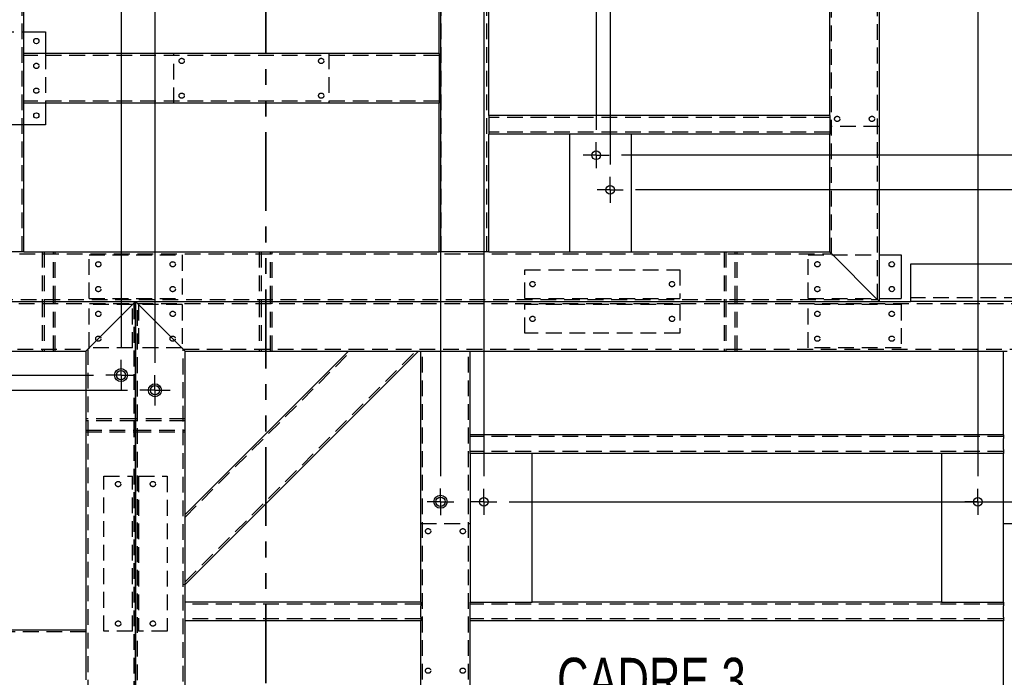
# Paper-space layout 'cadre 6' of a CAD drawing. Header units: millimetres. Extents: x 5 to 589, y 5 to 415.
# Tile 6 of 19: x 90 to 170, y 262 to 315. Entities that reach past the tile are written whole.
import ezdxf

# ---------------------------------------------------------------- set-up
doc = ezdxf.new("R2010")
doc.units = ezdxf.units.MM
for name, pattern in [('CENTERX2', [20.32, 12.7, -2.54, 2.54, -2.54]), ('HIDDEN', [1.905, 1.27, -0.635]), ('PHANTOM', [12.7, 6.35, -1.27, 1.27, -1.27, 1.27, -1.27])]:
    doc.linetypes.add(name, pattern=pattern)
for name, color, linetype in [('COTES', 1, 'Continuous'), ('NOTES', 6, 'Continuous'), ('TRAIT-MIXTES', 3, 'CENTERX2'), ('TRAIT-TIRET', 2, 'HIDDEN')]:
    doc.layers.add(name, color=color, linetype=linetype)
doc.layers.add('TRAIT-FORT', color=4, linetype='Continuous', lineweight=25)
doc.styles.add('SLDTEXTSTYLE0', font='TXT', dxfattribs={"width": 0.75})
doc.dimstyles.new('SLDDIMSTYLE10', dxfattribs={"dimtxt": 3, "dimasz": 2, "dimexe": 0, "dimexo": 0.0625, "dimgap": 0.75, "dimtad": 0, "dimtih": 1, "dimtoh": 1, "dimdec": 0, "dimlfac": 20, "dimrnd": 1e-09, "dimzin": 12, "dimdsep": 46, "dimtxsty": 'SLDTEXTSTYLE0', "dimsah": 1, "dimcen": 0.09, "dimadec": 0, "dimazin": 3, "dimtfac": 1, "dimtdec": 0, "dimtofl": 0, "dimtmove": 0, "dimatfit": 3, "dimfxl": 1, "dimfrac": 2, "dimtolj": 1, "dimtzin": 12, "dimarcsym": 0})

# ---------------------------------------------------------------- blocks, each defined once
blk = doc.blocks.new('_D_515')
at = {"layer": 'COTES', "color": 1, "transparency": 16777216}
for p, q in [((90.976, 380.866), (90.976, 385.866)), ((86.166, 384.866), (90.976, 384.866)), ((90.976, 380.866), (88.961, 375.866)), ((88.961, 375.866), (88.961, 325.999))]:
    blk.add_line(p, q, dxfattribs=at)
blk.add_solid([(90.976, 384.866), (88.976, 385.366), (88.976, 384.366)], dxfattribs=at)
at = {"layer": 'COTES', "color": 1, "transparency": 16777216, "insert": (89.49, 385.866), "char_height": 3, "attachment_point": 1, "rotation": 90, "style": 'SLDTEXTSTYLE0'}
blk.add_mtext('1007', dxfattribs=at)
blk = doc.blocks.new('_D_516')
at = {"layer": 'COTES', "color": 1, "transparency": 16777216}
for p, q in [((97.386, 380.866), (97.386, 385.866)), ((90.976, 384.866), (97.386, 384.866)), ((97.386, 380.866), (98.421, 375.866)), ((98.421, 375.866), (98.421, 288.9))]:
    blk.add_line(p, q, dxfattribs=at)
blk.add_solid([(97.386, 384.866), (95.386, 385.366), (95.386, 384.366)], dxfattribs=at)
at = {"layer": 'COTES', "color": 1, "transparency": 16777216, "insert": (95.9, 385.866), "char_height": 3, "attachment_point": 1, "rotation": 90, "style": 'SLDTEXTSTYLE0'}
blk.add_mtext('1197', dxfattribs=at)
blk = doc.blocks.new('_D_517')
at = {"layer": 'COTES', "color": 1, "transparency": 16777216}
for p, q in [((102.196, 380.866), (102.196, 385.866)), ((97.386, 384.866), (102.196, 384.866)), ((102.196, 380.866), (101.162, 375.866)), ((101.162, 375.866), (101.162, 287.68))]:
    blk.add_line(p, q, dxfattribs=at)
blk.add_solid([(102.196, 384.866), (100.196, 385.366), (100.196, 384.366)], dxfattribs=at)
at = {"layer": 'COTES', "color": 1, "transparency": 16777216, "insert": (100.71, 385.866), "char_height": 3, "attachment_point": 1, "rotation": 90, "style": 'SLDTEXTSTYLE0'}
blk.add_mtext('1251', dxfattribs=at)
blk = doc.blocks.new('_D_518')
at = {"layer": 'COTES', "color": 1, "transparency": 16777216}
for p, q in [((117.984, 380.866), (117.984, 385.866)), ((102.196, 384.866), (117.984, 384.866)), ((117.984, 380.866), (122.143, 375.866)), ((122.143, 375.866), (122.143, 342.616))]:
    blk.add_line(p, q, dxfattribs=at)
blk.add_solid([(117.984, 384.866), (115.984, 385.366), (115.984, 384.366)], dxfattribs=at)
at = {"layer": 'COTES', "color": 1, "transparency": 16777216, "insert": (116.498, 385.866), "char_height": 3, "attachment_point": 1, "rotation": 90, "style": 'SLDTEXTSTYLE0'}
blk.add_mtext('1671', dxfattribs=at)
blk = doc.blocks.new('_D_519')
at = {"layer": 'COTES', "color": 1, "transparency": 16777216}
for p, q in [((122.794, 380.866), (122.794, 385.866)), ((117.984, 384.866), (122.794, 384.866)), ((122.794, 380.866), (123.267, 375.866)), ((123.267, 375.866), (123.267, 339.834))]:
    blk.add_line(p, q, dxfattribs=at)
blk.add_solid([(122.794, 384.866), (120.794, 385.366), (120.794, 384.366)], dxfattribs=at)
at = {"layer": 'COTES', "color": 1, "transparency": 16777216, "insert": (121.308, 385.866), "char_height": 3, "attachment_point": 1, "rotation": 90, "style": 'SLDTEXTSTYLE0'}
blk.add_mtext('1693', dxfattribs=at)
blk = doc.blocks.new('_D_520')
at = {"layer": 'COTES', "color": 1, "transparency": 16777216}
for p, q in [((127.604, 380.866), (127.604, 385.866)), ((122.794, 384.866), (127.604, 384.866)), ((127.604, 380.866), (124.193, 375.866)), ((124.193, 375.866), (124.193, 278.541))]:
    blk.add_line(p, q, dxfattribs=at)
blk.add_solid([(127.604, 384.866), (125.604, 385.366), (125.604, 384.366)], dxfattribs=at)
at = {"layer": 'COTES', "color": 1, "transparency": 16777216, "insert": (126.118, 385.866), "char_height": 3, "attachment_point": 1, "rotation": 90, "style": 'SLDTEXTSTYLE0'}
blk.add_mtext('1712', dxfattribs=at)
blk = doc.blocks.new('_D_521')
at = {"layer": 'COTES', "color": 1, "transparency": 16777216}
for p, q in [((132.415, 380.866), (132.415, 385.866)), ((127.604, 384.866), (132.415, 384.866)), ((132.415, 380.866), (127.693, 375.866)), ((127.693, 375.866), (127.693, 278.516))]:
    blk.add_line(p, q, dxfattribs=at)
blk.add_solid([(132.415, 384.866), (130.415, 385.366), (130.415, 384.366)], dxfattribs=at)
at = {"layer": 'COTES', "color": 1, "transparency": 16777216, "insert": (130.929, 385.866), "char_height": 3, "attachment_point": 1, "rotation": 90, "style": 'SLDTEXTSTYLE0'}
blk.add_mtext('1782', dxfattribs=at)
blk = doc.blocks.new('_D_522')
at = {"layer": 'COTES', "color": 1, "transparency": 16777216}
for p, q in [((137.225, 380.866), (137.225, 385.866)), ((132.415, 384.866), (137.225, 384.866)), ((137.225, 380.866), (136.752, 375.866)), ((136.752, 375.866), (136.752, 306.456))]:
    blk.add_line(p, q, dxfattribs=at)
blk.add_solid([(137.225, 384.866), (135.225, 385.366), (135.225, 384.366)], dxfattribs=at)
at = {"layer": 'COTES', "color": 1, "transparency": 16777216, "insert": (135.739, 385.866), "char_height": 3, "attachment_point": 1, "rotation": 90, "style": 'SLDTEXTSTYLE0'}
blk.add_mtext('1963', dxfattribs=at)
blk = doc.blocks.new('_D_523')
at = {"layer": 'COTES', "color": 1, "transparency": 16777216}
for p, q in [((142.035, 380.866), (142.035, 385.866)), ((137.225, 384.866), (142.035, 384.866)), ((142.035, 380.866), (137.876, 375.866)), ((137.876, 375.866), (137.876, 303.674))]:
    blk.add_line(p, q, dxfattribs=at)
blk.add_solid([(142.035, 384.866), (140.035, 385.366), (140.035, 384.366)], dxfattribs=at)
at = {"layer": 'COTES', "color": 1, "transparency": 16777216, "insert": (140.549, 385.866), "char_height": 3, "attachment_point": 1, "rotation": 90, "style": 'SLDTEXTSTYLE0'}
blk.add_mtext('1986', dxfattribs=at)
blk = doc.blocks.new('_D_524')
at = {"layer": 'COTES', "color": 1, "transparency": 16777216}
for p, q in [((166.888, 380.866), (166.888, 385.866)), ((142.035, 384.866), (166.888, 384.866)), ((166.888, 380.866), (167.543, 375.866)), ((167.543, 375.866), (167.543, 278.516))]:
    blk.add_line(p, q, dxfattribs=at)
blk.add_solid([(166.888, 384.866), (164.888, 385.366), (164.888, 384.366)], dxfattribs=at)
at = {"layer": 'COTES', "color": 1, "transparency": 16777216, "insert": (165.402, 385.866), "char_height": 3, "attachment_point": 1, "rotation": 90, "style": 'SLDTEXTSTYLE0'}
blk.add_mtext('2579', dxfattribs=at)
blk = doc.blocks.new('_D_525')
at = {"layer": 'COTES', "color": 1, "transparency": 16777216}
for p, q in [((171.698, 380.866), (171.698, 385.866)), ((166.888, 384.866), (171.698, 384.866)), ((171.698, 380.866), (171.043, 375.866)), ((171.043, 375.866), (171.043, 278.691))]:
    blk.add_line(p, q, dxfattribs=at)
blk.add_solid([(171.698, 384.866), (169.698, 385.366), (169.698, 384.366)], dxfattribs=at)
at = {"layer": 'COTES', "color": 1, "transparency": 16777216, "insert": (170.212, 385.866), "char_height": 3, "attachment_point": 1, "rotation": 90, "style": 'SLDTEXTSTYLE0'}
blk.add_mtext('2649', dxfattribs=at)
blk = doc.blocks.new('_D_526')
at = {"layer": 'COTES', "color": 1, "transparency": 16777216}
for p, q in [((211.218, 296.291), (211.218, 385.866)), ((171.698, 384.866), (211.218, 384.866))]:
    blk.add_line(p, q, dxfattribs=at)
blk.add_solid([(211.218, 384.866), (209.218, 385.366), (209.218, 384.366)], dxfattribs=at)
at = {"layer": 'COTES', "color": 1, "transparency": 16777216, "insert": (209.732, 385.866), "char_height": 3, "attachment_point": 1, "rotation": 90, "style": 'SLDTEXTSTYLE0'}
blk.add_mtext('3452', dxfattribs=at)
blk = doc.blocks.new('_D_527')
at = {"layer": 'COTES', "color": 1, "transparency": 16777216}
for p, q in [((217.968, 296.291), (217.968, 385.866)), ((211.218, 384.866), (217.968, 384.866))]:
    blk.add_line(p, q, dxfattribs=at)
blk.add_solid([(217.968, 384.866), (215.968, 385.366), (215.968, 384.366)], dxfattribs=at)
at = {"layer": 'COTES', "color": 1, "transparency": 16777216, "insert": (216.482, 385.866), "char_height": 3, "attachment_point": 1, "rotation": 90, "style": 'SLDTEXTSTYLE0'}
blk.add_mtext('3587', dxfattribs=at)
blk = doc.blocks.new('_D_528')
at = {"layer": 'COTES', "color": 1, "transparency": 16777216}
for p, q in [((224.718, 296.291), (224.718, 385.866)), ((217.968, 384.866), (224.718, 384.866))]:
    blk.add_line(p, q, dxfattribs=at)
blk.add_solid([(224.718, 384.866), (222.718, 385.366), (222.718, 384.366)], dxfattribs=at)
at = {"layer": 'COTES', "color": 1, "transparency": 16777216, "insert": (223.232, 385.866), "char_height": 3, "attachment_point": 1, "rotation": 90, "style": 'SLDTEXTSTYLE0'}
blk.add_mtext('3722', dxfattribs=at)
blk = doc.blocks.new('_D_529')
at = {"layer": 'COTES', "color": 1, "transparency": 16777216}
for p, q in [((237.593, 293.616), (237.593, 385.866)), ((224.718, 384.866), (237.593, 384.866))]:
    blk.add_line(p, q, dxfattribs=at)
blk.add_solid([(237.593, 384.866), (235.593, 385.366), (235.593, 384.366)], dxfattribs=at)
at = {"layer": 'COTES', "color": 1, "transparency": 16777216, "insert": (236.107, 385.866), "char_height": 3, "attachment_point": 1, "rotation": 90, "style": 'SLDTEXTSTYLE0'}
blk.add_mtext('3980', dxfattribs=at)
blk = doc.blocks.new('_D_557')
at = {"layer": 'COTES', "color": 1, "transparency": 16777216}
for p, q in [((24.258, 299.523), (24.258, 288.47)), ((28.258, 288.47), (23.258, 288.47)), ((28.258, 288.47), (33.258, 286.675)), ((33.258, 286.675), (96.196, 286.675))]:
    blk.add_line(p, q, dxfattribs=at)
blk.add_solid([(24.258, 288.47), (24.758, 290.47), (23.758, 290.47)], dxfattribs=at)
at = {"layer": 'COTES', "color": 1, "transparency": 16777216, "insert": (14.392, 289.956), "char_height": 3, "attachment_point": 1, "style": 'SLDTEXTSTYLE0'}
blk.add_mtext('1269', dxfattribs=at)
blk = doc.blocks.new('_D_558')
at = {"layer": 'COTES', "color": 1, "transparency": 16777216}
for p, q in [((24.258, 288.47), (24.258, 283.66)), ((28.258, 283.66), (33.258, 285.455)), ((33.258, 285.455), (98.937, 285.455)), ((28.258, 283.66), (23.258, 283.66))]:
    blk.add_line(p, q, dxfattribs=at)
blk.add_solid([(24.258, 283.66), (24.758, 285.66), (23.758, 285.66)], dxfattribs=at)
at = {"layer": 'COTES', "color": 1, "transparency": 16777216, "insert": (14.392, 285.146), "char_height": 3, "attachment_point": 1, "style": 'SLDTEXTSTYLE0'}
blk.add_mtext('1293', dxfattribs=at)
blk = doc.blocks.new('_D_567')
at = {"layer": 'COTES', "color": 1, "transparency": 16777216}
for p, q in [((24.258, 225.7), (24.258, 212.572)), ((28.258, 212.572), (23.258, 212.572)), ((28.258, 212.572), (33.258, 210.777)), ((33.258, 210.777), (98.937, 210.777))]:
    blk.add_line(p, q, dxfattribs=at)
blk.add_solid([(24.258, 212.572), (24.758, 214.572), (23.758, 214.572)], dxfattribs=at)
at = {"layer": 'COTES', "color": 1, "transparency": 16777216, "insert": (14.392, 214.057), "char_height": 3, "attachment_point": 1, "style": 'SLDTEXTSTYLE0'}
blk.add_mtext('2787', dxfattribs=at)
blk = doc.blocks.new('_D_568')
at = {"layer": 'COTES', "color": 1, "transparency": 16777216}
for p, q in [((24.258, 212.572), (24.258, 207.761)), ((28.258, 207.761), (33.258, 209.556)), ((33.258, 209.556), (96.196, 209.556)), ((28.258, 207.761), (23.258, 207.761))]:
    blk.add_line(p, q, dxfattribs=at)
blk.add_solid([(24.258, 207.761), (24.758, 209.761), (23.758, 209.761)], dxfattribs=at)
at = {"layer": 'COTES', "color": 1, "transparency": 16777216, "insert": (14.392, 209.247), "char_height": 3, "attachment_point": 1, "style": 'SLDTEXTSTYLE0'}
blk.add_mtext('2811', dxfattribs=at)
blk = doc.blocks.new('_D_571')
at = {"layer": 'COTES', "color": 1, "transparency": 16777216}
for p, q in [((24.258, 191.904), (24.258, 186.58)), ((141.485, 186.58), (23.258, 186.58))]:
    blk.add_line(p, q, dxfattribs=at)
blk.add_solid([(24.258, 186.58), (24.758, 188.58), (23.758, 188.58)], dxfattribs=at)
at = {"layer": 'COTES', "color": 1, "transparency": 16777216, "insert": (14.392, 188.066), "char_height": 3, "attachment_point": 1, "style": 'SLDTEXTSTYLE0'}
blk.add_mtext('3271', dxfattribs=at)
blk = doc.blocks.new('_D_572')
at = {"layer": 'COTES', "color": 1, "transparency": 16777216}
for p, q in [((24.258, 186.58), (24.258, 162.19)), ((28.258, 162.19), (23.258, 162.19)), ((28.258, 162.19), (33.258, 161.176)), ((33.258, 161.176), (151.749, 161.176))]:
    blk.add_line(p, q, dxfattribs=at)
blk.add_solid([(24.258, 162.19), (24.758, 164.19), (23.758, 164.19)], dxfattribs=at)
at = {"layer": 'COTES', "color": 1, "transparency": 16777216, "insert": (14.392, 163.676), "char_height": 3, "attachment_point": 1, "style": 'SLDTEXTSTYLE0'}
blk.add_mtext('3779', dxfattribs=at)
blk = doc.blocks.new('_D_573')
at = {"layer": 'COTES', "color": 1, "transparency": 16777216}
for p, q in [((24.258, 162.19), (24.258, 157.38)), ((28.258, 157.38), (33.258, 158.394)), ((33.258, 158.394), (152.873, 158.394)), ((28.258, 157.38), (23.258, 157.38))]:
    blk.add_line(p, q, dxfattribs=at)
blk.add_solid([(24.258, 157.38), (24.758, 159.38), (23.758, 159.38)], dxfattribs=at)
at = {"layer": 'COTES', "color": 1, "transparency": 16777216, "insert": (14.392, 158.866), "char_height": 3, "attachment_point": 1, "style": 'SLDTEXTSTYLE0'}
blk.add_mtext('3834', dxfattribs=at)
blk = doc.blocks.new('_D_574')
at = {"layer": 'COTES', "color": 1, "transparency": 16777216}
for p, q in [((24.258, 157.38), (24.258, 149.116)), ((98.593, 149.116), (23.258, 149.116))]:
    blk.add_line(p, q, dxfattribs=at)
blk.add_solid([(24.258, 149.116), (24.758, 151.116), (23.758, 151.116)], dxfattribs=at)
at = {"layer": 'COTES', "color": 1, "transparency": 16777216, "insert": (14.392, 150.602), "char_height": 3, "attachment_point": 1, "style": 'SLDTEXTSTYLE0'}
blk.add_mtext('4020', dxfattribs=at)
blk = doc.blocks.new('_D_576')
at = {"layer": 'COTES', "color": 1, "transparency": 16777216}
for p, q in [((248.343, 350.116), (248.343, 305.42)), ((244.343, 305.42), (239.343, 304.406)), ((244.343, 305.42), (249.343, 305.42)), ((239.343, 304.406), (138.802, 304.406))]:
    blk.add_line(p, q, dxfattribs=at)
blk.add_solid([(248.343, 305.42), (248.843, 307.42), (247.843, 307.42)], dxfattribs=at)
at = {"layer": 'COTES', "color": 1, "transparency": 16777216, "insert": (249.343, 306.906), "char_height": 3, "attachment_point": 1, "style": 'SLDTEXTSTYLE0'}
blk.add_mtext('914', dxfattribs=at)
blk = doc.blocks.new('_D_577')
at = {"layer": 'COTES', "color": 1, "transparency": 16777216}
for p, q in [((248.343, 305.42), (248.343, 300.61)), ((239.343, 301.624), (139.926, 301.624)), ((244.343, 300.61), (239.343, 301.624)), ((244.343, 300.61), (249.343, 300.61))]:
    blk.add_line(p, q, dxfattribs=at)
blk.add_solid([(248.343, 300.61), (248.843, 302.61), (247.843, 302.61)], dxfattribs=at)
at = {"layer": 'COTES', "color": 1, "transparency": 16777216, "insert": (249.343, 302.096), "char_height": 3, "attachment_point": 1, "style": 'SLDTEXTSTYLE0'}
blk.add_mtext('970', dxfattribs=at)
blk = doc.blocks.new('_D_578')
at = {"layer": 'COTES', "color": 1, "transparency": 16777216}
for p, q in [((248.343, 300.61), (248.343, 276.466)), ((129.743, 276.466), (249.343, 276.466))]:
    blk.add_line(p, q, dxfattribs=at)
blk.add_solid([(248.343, 276.466), (248.843, 278.466), (247.843, 278.466)], dxfattribs=at)
at = {"layer": 'COTES', "color": 1, "transparency": 16777216, "insert": (249.343, 277.952), "char_height": 3, "attachment_point": 1, "style": 'SLDTEXTSTYLE0'}
blk.add_mtext('1473', dxfattribs=at)
blk = doc.blocks.new('_D_579')
at = {"layer": 'COTES', "color": 1, "transparency": 16777216}
for p, q in [((248.343, 276.466), (248.343, 219.766)), ((129.768, 219.766), (249.343, 219.766))]:
    blk.add_line(p, q, dxfattribs=at)
blk.add_solid([(248.343, 219.766), (248.843, 221.766), (247.843, 221.766)], dxfattribs=at)
at = {"layer": 'COTES', "color": 1, "transparency": 16777216, "insert": (249.343, 221.252), "char_height": 3, "attachment_point": 1, "style": 'SLDTEXTSTYLE0'}
blk.add_mtext('2607', dxfattribs=at)
blk = doc.blocks.new('_D_580')
at = {"layer": 'COTES', "color": 1, "transparency": 16777216}
for p, q in [((248.343, 219.766), (248.343, 202.3)), ((244.343, 202.3), (239.343, 201.078)), ((244.343, 202.3), (249.343, 202.3)), ((239.343, 201.078), (181.467, 201.078))]:
    blk.add_line(p, q, dxfattribs=at)
blk.add_solid([(248.343, 202.3), (248.843, 204.3), (247.843, 204.3)], dxfattribs=at)
at = {"layer": 'COTES', "color": 1, "transparency": 16777216, "insert": (249.343, 203.786), "char_height": 3, "attachment_point": 1, "style": 'SLDTEXTSTYLE0'}
blk.add_mtext('2981', dxfattribs=at)
blk = doc.blocks.new('_D_581')
at = {"layer": 'COTES', "color": 1, "transparency": 16777216}
for p, q in [((248.343, 202.3), (248.343, 197.282)), ((239.343, 198.296), (182.591, 198.296)), ((244.343, 197.282), (239.343, 198.296)), ((244.343, 197.282), (249.343, 197.282))]:
    blk.add_line(p, q, dxfattribs=at)
blk.add_solid([(248.343, 197.282), (248.843, 199.282), (247.843, 199.282)], dxfattribs=at)
at = {"layer": 'COTES', "color": 1, "transparency": 16777216, "insert": (249.343, 198.768), "char_height": 3, "attachment_point": 1, "style": 'SLDTEXTSTYLE0'}
blk.add_mtext('3036', dxfattribs=at)
blk = doc.blocks.new('_D_582')
at = {"layer": 'COTES', "color": 1, "transparency": 16777216}
for p, q in [((248.343, 197.282), (248.343, 186.991)), ((226.768, 186.991), (249.343, 186.991))]:
    blk.add_line(p, q, dxfattribs=at)
blk.add_solid([(248.343, 186.991), (248.843, 188.991), (247.843, 188.991)], dxfattribs=at)
at = {"layer": 'COTES', "color": 1, "transparency": 16777216, "insert": (249.343, 188.477), "char_height": 3, "attachment_point": 1, "style": 'SLDTEXTSTYLE0'}
blk.add_mtext('3263', dxfattribs=at)
blk = doc.blocks.new('_D_583')
at = {"layer": 'COTES', "color": 1, "transparency": 16777216}
for p, q in [((248.343, 186.991), (248.343, 176.687)), ((244.343, 176.687), (239.343, 175.673)), ((244.343, 176.687), (249.343, 176.687)), ((239.343, 175.673), (191.731, 175.673))]:
    blk.add_line(p, q, dxfattribs=at)
blk.add_solid([(248.343, 176.687), (248.843, 178.687), (247.843, 178.687)], dxfattribs=at)
at = {"layer": 'COTES', "color": 1, "transparency": 16777216, "insert": (249.343, 178.173), "char_height": 3, "attachment_point": 1, "style": 'SLDTEXTSTYLE0'}
blk.add_mtext('3489', dxfattribs=at)
blk = doc.blocks.new('_D_584')
at = {"layer": 'COTES', "color": 1, "transparency": 16777216}
for p, q in [((248.343, 176.687), (248.343, 171.877)), ((239.343, 172.891), (192.855, 172.891)), ((244.343, 171.877), (239.343, 172.891)), ((244.343, 171.877), (249.343, 171.877))]:
    blk.add_line(p, q, dxfattribs=at)
blk.add_solid([(248.343, 171.877), (248.843, 173.877), (247.843, 173.877)], dxfattribs=at)
at = {"layer": 'COTES', "color": 1, "transparency": 16777216, "insert": (249.343, 173.363), "char_height": 3, "attachment_point": 1, "style": 'SLDTEXTSTYLE0'}
blk.add_mtext('3544', dxfattribs=at)
blk = doc.blocks.new('_D_585')
at = {"layer": 'COTES', "color": 1, "transparency": 16777216}
for p, q in [((248.343, 171.877), (248.343, 149.116)), ((199.593, 149.116), (249.343, 149.116))]:
    blk.add_line(p, q, dxfattribs=at)
blk.add_solid([(248.343, 149.116), (248.843, 151.116), (247.843, 151.116)], dxfattribs=at)
at = {"layer": 'COTES', "color": 1, "transparency": 16777216, "insert": (249.343, 150.602), "char_height": 3, "attachment_point": 1, "style": 'SLDTEXTSTYLE0'}
blk.add_mtext('4020', dxfattribs=at)
blk = doc.blocks.new('SW_CENTERMARKSYMBOL_501')
at = {"layer": 'TRAIT-MIXTES', "color": 0}
for p, q in [((0, 0.7), (0, 1.05)), ((-0.7, 0), (-1.05, 0)), ((0, 0), (-0.7, 0)), ((0, 0), (0, 0.7)), ((0, 0), (0, -0.7)), ((0, 0), (0.7, 0)), ((0.7, 0), (1.05, 0)), ((0, -0.7), (0, -1.05))]:
    blk.add_line(p, q, dxfattribs=at)
blk = doc.blocks.new('SW_CENTERMARKSYMBOL_502')
at = {"layer": 'TRAIT-MIXTES', "color": 0}
for p, q in [((0, 0.7), (0, 1.05)), ((-0.7, 0), (-1.05, 0)), ((0, 0), (-0.7, 0)), ((0, 0), (0, 0.7)), ((0, 0), (0, -0.7)), ((0, 0), (0.7, 0)), ((0.7, 0), (1.05, 0)), ((0, -0.7), (0, -1.05))]:
    blk.add_line(p, q, dxfattribs=at)
blk = doc.blocks.new('SW_CENTERMARKSYMBOL_508')
at = {"layer": 'TRAIT-MIXTES', "color": 0}
for p, q in [((0, 0.7), (0, 1.225)), ((-0.7, 0), (-1.225, 0)), ((0, 0), (-0.7, 0)), ((0, 0), (0, 0.7)), ((0, 0), (0, -0.7)), ((0, 0), (0.7, 0)), ((0.7, 0), (1.225, 0)), ((0, -0.7), (0, -1.225))]:
    blk.add_line(p, q, dxfattribs=at)
blk = doc.blocks.new('SW_CENTERMARKSYMBOL_509')
at = {"layer": 'TRAIT-MIXTES', "color": 0}
for p, q in [((0, 0.7), (0, 1.225)), ((-0.7, 0), (-1.225, 0)), ((0, 0), (-0.7, 0)), ((0, 0), (0, 0.7)), ((0, 0), (0, -0.7)), ((0, 0), (0.7, 0)), ((0.7, 0), (1.225, 0)), ((0, -0.7), (0, -1.225))]:
    blk.add_line(p, q, dxfattribs=at)
blk = doc.blocks.new('SW_CENTERMARKSYMBOL_510')
at = {"layer": 'TRAIT-MIXTES', "color": 0}
for p, q in [((0, 0.7), (0, 1.075)), ((-0.7, 0), (-1.075, 0)), ((0, 0), (-0.7, 0)), ((0, 0), (0, 0.7)), ((0, 0), (0, -0.7)), ((0, 0), (0.7, 0)), ((0.7, 0), (1.075, 0)), ((0, -0.7), (0, -1.075))]:
    blk.add_line(p, q, dxfattribs=at)
blk = doc.blocks.new('SW_CENTERMARKSYMBOL_511')
at = {"layer": 'TRAIT-MIXTES', "color": 0}
for p, q in [((0, 0.7), (0, 1.05)), ((-0.7, 0), (-1.05, 0)), ((0, 0), (-0.7, 0)), ((0, 0), (0, 0.7)), ((0, 0), (0, -0.7)), ((0, 0), (0.7, 0)), ((0.7, 0), (1.05, 0)), ((0, -0.7), (0, -1.05))]:
    blk.add_line(p, q, dxfattribs=at)
blk = doc.blocks.new('SW_CENTERMARKSYMBOL_512')
at = {"layer": 'TRAIT-MIXTES', "color": 0}
for p, q in [((0, 0.7), (0, 1.05)), ((-0.7, 0), (-1.05, 0)), ((0, 0), (-0.7, 0)), ((0, 0), (0, 0.7)), ((0, 0), (0, -0.7)), ((0, 0), (0.7, 0)), ((0.7, 0), (1.05, 0)), ((0, -0.7), (0, -1.05))]:
    blk.add_line(p, q, dxfattribs=at)

psp = doc.layouts.new('cadre 6')

# ---------------------------------------------------------------- linework, layer by layer
at = {"color": 7, "linetype": 'PHANTOM', "lineweight": 35}
psp.add_line((110.093, 357.073), (110.093, 122.826), dxfattribs=at)
at = {"color": 7, "linetype": 'Continuous', "lineweight": 18}
psp.add_line((103.593, 269.787), (103.481, 269.787), dxfattribs=at)
at = {"layer": 'TRAIT-FORT', "color": 4, "linetype": 'Continuous', "lineweight": 25}
for p, q in [((159.593, 292.616), (159.593, 350.116)), ((90.593, 312.616), (90.593, 318.116)), ((124.093, 312.616), (124.093, 318.116)), ((128.093, 307.616), (128.093, 318.116)), ((155.593, 307.616), (155.593, 318.116)), ((90.593, 314.366), (92.343, 314.366)), ((92.343, 314.366), (92.343, 312.616)), ((124.093, 312.616), (90.593, 312.616)), ((90.593, 312.316), (90.593, 312.616)), ((90.593, 308.916), (90.593, 312.316)), ((124.093, 312.616), (124.093, 312.316)), ((124.093, 312.316), (124.093, 308.916)), ((90.593, 308.616), (90.593, 308.916)), ((124.093, 308.616), (90.593, 308.616)), ((90.593, 296.616), (90.593, 308.616)), ((92.343, 308.616), (92.343, 306.866)), ((124.093, 308.916), (124.093, 308.616)), ((124.093, 296.616), (124.093, 308.616)), ((155.593, 307.616), (128.093, 307.616)), ((128.093, 307.616), (128.093, 307.316)), ((155.593, 307.616), (155.593, 307.316)), ((92.343, 306.866), (90.593, 306.866)), ((128.093, 307.316), (128.093, 306.416)), ((155.593, 307.316), (155.593, 306.416)), ((128.093, 306.416), (128.093, 306.116)), ((128.093, 296.616), (128.093, 306.116)), ((134.593, 306.116), (128.093, 306.116)), ((134.593, 306.116), (134.593, 296.616)), ((139.593, 306.116), (134.593, 306.116)), ((155.593, 306.116), (139.593, 306.116)), ((139.593, 296.616), (139.593, 306.116)), ((155.593, 306.416), (155.593, 306.116)), ((155.593, 296.616), (155.593, 306.116)), ((90.293, 296.616), (86.893, 296.616)), ((90.593, 296.616), (90.293, 296.616)), ((90.593, 296.616), (124.093, 296.616)), ((124.393, 296.616), (124.093, 296.616)), ((127.793, 296.616), (124.393, 296.616)), ((128.093, 296.616), (127.793, 296.616)), ((128.093, 296.616), (134.593, 296.616)), ((134.593, 296.616), (139.593, 296.616)), ((139.593, 296.616), (155.593, 296.616)), ((159.293, 292.916), (155.893, 296.316)), ((159.593, 296.366), (161.343, 296.366)), ((161.343, 296.366), (161.343, 292.866)), ((162.093, 295.616), (162.093, 292.616)), ((197.593, 295.616), (162.093, 295.616)), ((38.593, 292.616), (99.593, 292.616)), ((52.093, 292.616), (159.593, 292.616)), ((99.293, 292.316), (95.893, 288.916)), ((99.593, 292.616), (162.093, 292.616)), ((99.593, 218.116), (99.593, 292.616)), ((99.593, 292.616), (99.593, 188.616)), ((103.293, 288.916), (99.893, 292.316)), ((159.593, 292.866), (161.343, 292.866)), ((197.593, 292.616), (162.093, 292.616)), ((80.093, 288.616), (95.593, 288.616)), ((95.593, 288.616), (95.593, 266.116)), ((103.593, 269.787), (122.421, 288.616)), ((103.593, 275.444), (116.764, 288.616)), ((103.593, 288.616), (116.764, 288.616)), ((103.593, 275.444), (103.593, 288.616)), ((116.764, 288.616), (117.189, 288.616)), ((117.189, 288.616), (121.997, 288.616)), ((121.997, 288.616), (122.421, 288.616)), ((122.421, 288.616), (122.593, 288.616)), ((122.593, 268.366), (122.593, 288.616)), ((122.593, 288.616), (122.893, 288.616)), ((122.893, 288.616), (126.293, 288.616)), ((126.293, 288.616), (126.593, 288.616)), ((126.593, 281.866), (126.593, 288.616)), ((126.593, 288.616), (169.593, 288.616)), ((169.593, 281.866), (169.593, 288.616)), ((169.593, 288.616), (169.893, 288.616)), ((169.593, 281.866), (126.593, 281.866)), ((126.593, 281.566), (126.593, 281.866)), ((126.593, 280.666), (126.593, 281.566)), ((169.593, 281.866), (169.593, 281.566)), ((169.593, 280.666), (169.593, 281.566)), ((126.593, 280.366), (126.593, 280.666)), ((131.593, 280.366), (126.593, 280.366)), ((126.593, 280.366), (126.593, 268.366)), ((164.593, 280.366), (131.593, 280.366)), ((131.593, 268.366), (131.593, 280.366)), ((164.593, 280.366), (164.593, 268.366)), ((169.593, 280.366), (164.593, 280.366)), ((169.593, 280.666), (169.593, 280.366)), ((169.593, 268.366), (169.593, 280.366)), ((103.593, 275.02), (103.593, 275.444)), ((103.593, 270.212), (103.593, 275.02)), ((103.593, 269.787), (103.593, 270.212)), ((103.593, 268.366), (103.593, 269.787)), ((103.593, 268.066), (103.593, 268.366)), ((122.593, 268.366), (103.593, 268.366)), ((103.593, 267.166), (103.593, 268.066)), ((122.593, 268.366), (122.593, 268.066)), ((122.593, 267.166), (122.593, 268.066)), ((126.593, 268.066), (126.593, 268.366)), ((126.593, 268.366), (131.593, 268.366)), ((126.593, 267.166), (126.593, 268.066)), ((164.593, 268.366), (131.593, 268.366)), ((164.593, 268.366), (169.593, 268.366)), ((169.593, 268.366), (169.593, 268.066)), ((169.593, 267.166), (169.593, 268.066)), ((103.593, 266.866), (103.593, 267.166)), ((103.593, 258.866), (103.593, 266.866)), ((122.593, 266.866), (103.593, 266.866)), ((122.593, 267.166), (122.593, 266.866)), ((122.593, 258.866), (122.593, 266.866)), ((126.593, 266.866), (126.593, 267.166)), ((126.593, 258.866), (126.593, 266.866)), ((169.593, 266.866), (126.593, 266.866)), ((169.593, 267.166), (169.593, 266.866)), ((169.593, 258.866), (169.593, 266.866)), ((95.593, 266.116), (80.093, 266.116)), ((95.593, 266.116), (95.593, 265.816)), ((95.593, 265.816), (95.593, 262.416)), ((95.593, 262.416), (95.593, 262.116))]:
    psp.add_line(p, q, dxfattribs=at)
at = {"layer": 'TRAIT-FORT', "color": 4, "linetype": 'Continuous', "lineweight": 25, "flags": 128}
for points in [[(155.893, 296.316), (155.834, 296.374), (155.778, 296.431), (155.726, 296.482), (155.681, 296.528), (155.643, 296.565), (155.616, 296.593), (155.599, 296.61), (155.593, 296.616)], [(155.593, 296.616), (155.597, 296.611), (155.611, 296.598), (155.633, 296.576), (155.663, 296.546), (155.7, 296.509), (155.743, 296.466), (155.79, 296.418), (155.841, 296.368), (155.893, 296.316)], [(99.593, 292.616), (99.588, 292.611), (99.575, 292.598), (99.553, 292.576), (99.523, 292.546), (99.486, 292.509), (99.443, 292.466), (99.395, 292.418), (99.345, 292.368), (99.293, 292.316)], [(99.293, 292.316), (99.351, 292.374), (99.408, 292.431), (99.459, 292.483), (99.505, 292.528), (99.542, 292.565), (99.57, 292.593), (99.587, 292.61), (99.593, 292.616)], [(99.893, 292.316), (99.841, 292.368), (99.79, 292.418), (99.743, 292.466), (99.7, 292.509), (99.663, 292.546), (99.633, 292.576), (99.611, 292.598), (99.597, 292.611), (99.593, 292.616)], [(99.593, 292.616), (99.597, 292.611), (99.611, 292.598), (99.633, 292.576), (99.663, 292.546), (99.7, 292.509), (99.743, 292.466), (99.79, 292.418), (99.841, 292.368), (99.893, 292.316)], [(159.593, 292.616), (159.588, 292.62), (159.575, 292.634), (159.553, 292.656), (159.523, 292.686), (159.486, 292.723), (159.443, 292.766), (159.395, 292.813), (159.345, 292.864), (159.293, 292.916)], [(159.293, 292.916), (159.345, 292.864), (159.395, 292.813), (159.443, 292.766), (159.486, 292.723), (159.523, 292.686), (159.553, 292.656), (159.575, 292.634), (159.588, 292.62), (159.593, 292.616)], [(95.893, 288.916), (95.841, 288.864), (95.79, 288.813), (95.743, 288.766), (95.7, 288.723), (95.663, 288.686), (95.633, 288.656), (95.611, 288.634), (95.597, 288.62), (95.593, 288.616)], [(95.593, 288.616), (95.597, 288.62), (95.611, 288.634), (95.633, 288.656), (95.663, 288.686), (95.7, 288.723), (95.743, 288.766), (95.79, 288.813), (95.841, 288.864), (95.893, 288.916)], [(103.593, 288.616), (103.587, 288.622), (103.57, 288.639), (103.542, 288.666), (103.505, 288.704), (103.459, 288.749), (103.408, 288.801), (103.351, 288.857), (103.293, 288.916)], [(103.293, 288.916), (103.351, 288.857), (103.408, 288.801), (103.459, 288.749), (103.505, 288.704), (103.542, 288.666), (103.57, 288.639), (103.587, 288.622), (103.593, 288.616)]]:
    psp.add_lwpolyline(points, dxfattribs=at)
at = {"layer": 'TRAIT-FORT', "color": 4, "linetype": 'Continuous', "lineweight": 25}
for centre, radius in [((91.593, 313.616), 0.212), ((91.593, 307.616), 0.212), ((136.752, 304.406), 0.35), ((137.876, 301.624), 0.35), ((160.593, 295.616), 0.213), ((160.593, 293.616), 0.212), ((98.421, 286.675), 0.525), ((98.421, 286.675), 0.375), ((101.162, 285.455), 0.525), ((101.162, 285.455), 0.375), ((124.193, 276.466), 0.525), ((124.193, 276.466), 0.375), ((127.693, 276.466), 0.35), ((167.543, 276.466), 0.35)]:
    psp.add_circle(centre, radius, dxfattribs=at)
at = {"layer": 'TRAIT-TIRET', "color": 2}
for p, q in [((159.443, 292.766), (159.443, 349.966)), ((90.443, 296.616), (90.443, 346.116)), ((124.243, 296.616), (124.243, 346.116)), ((127.943, 296.616), (127.943, 346.116)), ((155.743, 296.466), (155.743, 346.266)), ((86.593, 314.366), (90.593, 314.366)), ((124.093, 312.466), (90.593, 312.466)), ((92.343, 312.616), (92.343, 308.616)), ((102.693, 308.616), (102.693, 312.616)), ((115.193, 312.616), (115.193, 308.616)), ((124.093, 308.766), (90.593, 308.766)), ((155.593, 307.466), (128.093, 307.466)), ((90.593, 306.866), (84.843, 306.866)), ((159.593, 306.716), (155.593, 306.716)), ((155.593, 306.266), (128.093, 306.266)), ((55.943, 296.466), (155.743, 296.466)), ((92.068, 296.616), (92.068, 296.466)), ((92.068, 296.616), (92.068, 292.616)), ((92.218, 296.616), (92.218, 292.616)), ((92.968, 292.616), (92.968, 296.616)), ((93.118, 296.466), (93.118, 296.616)), ((93.118, 292.616), (93.118, 296.616)), ((95.843, 296.366), (103.343, 296.366)), ((95.843, 292.866), (95.843, 296.366)), ((103.343, 296.366), (103.343, 292.866)), ((109.568, 296.616), (109.568, 296.466)), ((109.568, 296.616), (109.568, 292.616)), ((109.718, 296.616), (109.718, 292.616)), ((110.468, 292.616), (110.468, 296.616)), ((110.618, 296.466), (110.618, 296.616)), ((110.618, 292.616), (110.618, 296.616)), ((147.068, 296.616), (147.068, 296.466)), ((147.068, 296.616), (147.068, 292.616)), ((147.218, 296.616), (147.218, 292.616)), ((147.968, 292.616), (147.968, 296.616)), ((148.118, 296.466), (148.118, 296.616)), ((148.118, 292.616), (148.118, 296.616)), ((153.843, 296.366), (159.593, 296.366)), ((153.843, 292.866), (153.843, 296.366)), ((130.993, 295.166), (143.493, 295.166)), ((130.993, 292.866), (130.993, 295.166)), ((143.493, 295.166), (143.493, 292.866)), ((38.743, 292.466), (99.443, 292.466)), ((52.243, 292.766), (159.443, 292.766)), ((92.068, 292.766), (92.068, 292.616)), ((92.068, 292.616), (92.068, 292.466)), ((92.068, 292.616), (92.068, 288.616)), ((92.218, 292.616), (92.218, 288.616)), ((92.968, 288.616), (92.968, 292.616)), ((93.118, 292.616), (93.118, 292.766)), ((93.118, 292.466), (93.118, 292.616)), ((93.118, 288.616), (93.118, 292.616)), ((95.843, 292.866), (103.343, 292.866)), ((95.843, 288.866), (95.843, 292.366)), ((99.343, 292.366), (95.843, 292.366)), ((99.343, 288.866), (99.343, 292.366)), ((99.443, 292.466), (99.443, 188.766)), ((99.743, 292.466), (198.443, 292.466)), ((99.743, 218.266), (99.743, 292.466)), ((99.843, 292.366), (99.843, 288.866)), ((103.343, 292.366), (99.843, 292.366)), ((103.343, 292.366), (103.343, 288.866)), ((109.568, 292.766), (109.568, 292.616)), ((109.568, 292.616), (109.568, 292.466)), ((109.568, 292.616), (109.568, 288.616)), ((109.718, 292.616), (109.718, 288.616)), ((110.468, 288.616), (110.468, 292.616)), ((110.618, 292.616), (110.618, 292.766)), ((110.618, 292.466), (110.618, 292.616)), ((110.618, 288.616), (110.618, 292.616)), ((130.993, 292.866), (143.493, 292.866)), ((130.993, 290.066), (130.993, 292.366)), ((143.493, 292.366), (130.993, 292.366)), ((143.493, 292.366), (143.493, 290.066)), ((147.068, 292.766), (147.068, 292.616)), ((147.068, 292.616), (147.068, 292.466)), ((147.068, 292.616), (147.068, 288.616)), ((147.218, 292.616), (147.218, 288.616)), ((147.968, 288.616), (147.968, 292.616)), ((148.118, 292.616), (148.118, 292.766)), ((148.118, 292.466), (148.118, 292.616)), ((148.118, 288.616), (148.118, 292.616)), ((153.843, 292.866), (159.593, 292.866)), ((153.843, 288.866), (153.843, 292.366)), ((161.343, 292.366), (153.843, 292.366)), ((161.343, 292.366), (161.343, 288.866)), ((197.593, 292.916), (162.093, 292.916)), ((143.493, 290.066), (130.993, 290.066)), ((42.443, 288.766), (95.743, 288.766)), ((92.068, 288.766), (92.068, 288.616)), ((93.118, 288.616), (93.118, 288.766)), ((95.743, 288.766), (95.743, 192.466)), ((99.343, 288.866), (95.843, 288.866)), ((103.343, 288.866), (99.843, 288.866)), ((103.443, 288.766), (194.743, 288.766)), ((103.443, 221.966), (103.443, 288.766)), ((103.593, 275.232), (116.976, 288.616)), ((103.593, 269.999), (122.209, 288.616)), ((109.568, 288.766), (109.568, 288.616)), ((110.618, 288.616), (110.618, 288.766)), ((122.743, 222.116), (122.743, 288.616)), ((126.443, 222.116), (126.443, 288.616)), ((147.068, 288.766), (147.068, 288.616)), ((148.118, 288.616), (148.118, 288.766)), ((161.343, 288.866), (153.843, 288.866)), ((95.743, 283.141), (95.593, 283.141)), ((99.593, 283.141), (95.593, 283.141)), ((99.593, 282.991), (95.593, 282.991)), ((99.593, 283.141), (99.443, 283.141)), ((99.743, 283.141), (99.593, 283.141)), ((103.593, 283.141), (99.593, 283.141)), ((103.593, 282.991), (99.593, 282.991)), ((103.593, 283.141), (103.443, 283.141)), ((95.593, 282.241), (99.593, 282.241)), ((95.593, 282.091), (95.743, 282.091)), ((95.593, 282.091), (99.593, 282.091)), ((99.443, 282.091), (99.593, 282.091)), ((99.593, 282.241), (103.593, 282.241)), ((99.593, 282.091), (99.743, 282.091)), ((99.593, 282.091), (103.593, 282.091)), ((103.443, 282.091), (103.593, 282.091)), ((169.593, 281.716), (126.593, 281.716)), ((169.593, 280.516), (126.593, 280.516)), ((97.043, 266.016), (97.043, 278.516)), ((97.043, 278.516), (99.343, 278.516)), ((99.343, 266.016), (99.343, 278.516)), ((99.843, 278.516), (102.143, 278.516)), ((99.843, 278.516), (99.843, 266.016)), ((102.143, 278.516), (102.143, 266.016)), ((122.593, 274.716), (126.593, 274.716)), ((169.593, 274.716), (173.593, 274.716)), ((122.593, 268.216), (103.593, 268.216)), ((169.593, 268.216), (126.593, 268.216)), ((122.593, 267.016), (103.593, 267.016)), ((169.593, 267.016), (126.593, 267.016)), ((95.593, 265.966), (80.093, 265.966)), ((99.343, 266.016), (97.043, 266.016)), ((102.143, 266.016), (99.843, 266.016))]:
    psp.add_line(p, q, dxfattribs=at)
for centre, radius in [((103.318, 312.016), 0.212), ((114.568, 312.016), 0.212), ((91.593, 311.616), 0.212), ((91.593, 309.616), 0.212), ((103.318, 309.216), 0.212), ((114.568, 309.216), 0.212), ((156.193, 307.341), 0.212), ((158.993, 307.341), 0.213), ((96.593, 295.616), 0.212), ((102.593, 295.616), 0.212), ((154.593, 295.616), 0.213), ((131.618, 294.016), 0.212), ((142.868, 294.016), 0.212), ((96.593, 293.616), 0.212), ((102.593, 293.616), 0.212), ((154.593, 293.616), 0.212), ((96.593, 291.616), 0.212), ((102.593, 291.616), 0.212), ((154.593, 291.616), 0.213), ((160.593, 291.616), 0.213), ((131.618, 291.216), 0.212), ((142.868, 291.216), 0.212), ((96.593, 289.616), 0.212), ((102.593, 289.616), 0.212), ((154.593, 289.616), 0.213), ((160.593, 289.616), 0.213), ((98.193, 277.891), 0.212), ((100.993, 277.891), 0.212), ((123.193, 274.091), 0.212), ((125.993, 274.091), 0.212), ((98.193, 266.641), 0.212), ((100.993, 266.641), 0.212), ((123.193, 262.841), 0.212), ((125.993, 262.841), 0.212)]:
    psp.add_circle(centre, radius, dxfattribs=at)

# ---------------------------------------------------------------- block references
at = {"layer": 'TRAIT-MIXTES', "color": 3}
for name, p in [('SW_CENTERMARKSYMBOL_501', (136.752, 304.406)), ('SW_CENTERMARKSYMBOL_502', (137.876, 301.624)), ('SW_CENTERMARKSYMBOL_508', (98.421, 286.675)), ('SW_CENTERMARKSYMBOL_509', (101.162, 285.455)), ('SW_CENTERMARKSYMBOL_510', (124.193, 276.466)), ('SW_CENTERMARKSYMBOL_511', (127.693, 276.466)), ('SW_CENTERMARKSYMBOL_512', (167.543, 276.466))]:
    psp.add_blockref(name, p, dxfattribs=at)

# ---------------------------------------------------------------- texts
at = {"layer": 'NOTES', "color": 211, "insert": (133.596, 263.88), "char_height": 3.5, "attachment_point": 1, "style": 'SLDTEXTSTYLE0'}
psp.add_mtext('CADRE 3', dxfattribs=at)

# ---------------------------------------------------------------- dimensions: what is measured, and where the dimension line sits
at = {"layer": 'COTES', "color": 1}
for feature_location, offset, dtype, origin, picture, middle in [((88.961, 324.999), (2.016, 60.867), 1, (38.593, 292.616), '_D_515', (90.976, 390.299)), ((98.421, 287.9), (-1.035, 97.966), 1, (38.593, 292.616), '_D_516', (97.386, 390.299)), ((101.162, 286.68), (1.035, 99.186), 1, (38.593, 292.616), '_D_517', (102.196, 390.299)), ((122.143, 341.616), (-4.159, 44.25), 1, (38.593, 292.616), '_D_518', (117.984, 390.299)), ((123.267, 338.834), (-0.472, 47.032), 1, (38.593, 292.616), '_D_519', (122.794, 390.299)), ((124.193, 277.541), (3.412, 108.325), 1, (38.593, 292.616), '_D_520', (127.604, 390.299)), ((127.693, 277.516), (4.722, 108.35), 1, (38.593, 292.616), '_D_521', (132.415, 390.299)), ((136.752, 305.456), (0.472, 80.41), 1, (38.593, 292.616), '_D_522', (137.225, 390.299)), ((137.876, 302.674), (4.159, 83.192), 1, (38.593, 292.616), '_D_523', (142.035, 390.299)), ((167.543, 277.516), (-0.655, 108.35), 1, (38.593, 292.616), '_D_524', (166.888, 390.299)), ((171.043, 277.691), (0.655, 108.175), 1, (38.593, 292.616), '_D_525', (171.698, 390.299)), ((211.21773, 295.29082), (0, 90.575), 1, (38.59274, 292.61582), '_D_526', (211.21773, 390.29915)), ((217.96773, 295.29082), (0, 90.575), 1, (38.59274, 292.61582), '_D_527', (217.96773, 390.29915)), ((224.71773, 295.29082), (0, 90.575), 1, (38.59274, 292.61582), '_D_528', (224.71773, 390.29915)), ((237.593, 292.616), (0, 93.25), 1, (38.593, 292.616), '_D_529', (237.593, 390.299)), ((97.196, 286.675), (-73.938, 1.795), 0, (52.093, 350.116), '_D_557', (18.825, 288.47)), ((99.937, 285.455), (-76.678, -1.795), 0, (52.093, 350.116), '_D_558', (18.825, 283.66)), ((99.937, 210.777), (-76.678, 1.795), 0, (52.093, 350.116), '_D_567', (18.825, 212.572)), ((97.196, 209.556), (-73.938, -1.795), 0, (52.093, 350.116), '_D_568', (18.825, 207.761)), ((142.485, 186.58), (-119.226, 0), 0, (52.093, 350.116), '_D_571', (18.825, 186.58)), ((152.749, 161.176), (-129.491, 1.014), 0, (52.093, 350.116), '_D_572', (18.825, 162.19)), ((153.873, 158.394), (-130.614, -1.014), 0, (52.093, 350.116), '_D_573', (18.825, 157.38)), ((99.593, 149.116), (-76.334, 0), 0, (52.093, 350.116), '_D_574', (18.825, 149.116)), ((128.743, 276.466), (120.6, 0), 0, (159.593, 350.116), '_D_578', (253.776, 276.466)), ((128.768, 219.766), (120.575, 0), 0, (159.593, 350.116), '_D_579', (253.776, 219.766)), ((137.802, 304.406), (111.54, 1.014), 0, (159.593, 350.116), '_D_576', (252.668, 305.42)), ((138.926, 301.624), (110.417, -1.014), 0, (159.593, 350.116), '_D_577', (252.668, 300.61)), ((180.467, 201.078), (68.876, 1.222), 0, (159.593, 350.116), '_D_580', (253.776, 202.3)), ((181.591, 198.296), (67.752, -1.014), 0, (159.593, 350.116), '_D_581', (253.776, 197.282)), ((225.767726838, 186.99082103), (23.575013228, 0), 0, (159.592740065, 350.115821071), '_D_582', (253.776073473, 186.99082103)), ((190.731, 175.673), (58.612, 1.014), 0, (159.593, 350.116), '_D_583', (253.776, 176.687)), ((191.855, 172.8913), (57.4877, -1.0143), 0, (159.5927, 350.1158), '_D_584', (253.7761, 171.877)), ((198.593, 149.116), (50.75, 0), 0, (159.593, 350.116), '_D_585', (253.776, 149.116))]:
    dim = psp.add_ordinate_dim(feature_location=feature_location, offset=offset, dtype=dtype, origin=origin, dimstyle='SLDDIMSTYLE10', dxfattribs=at)
    dim.commit()
    dim.dimension.update_dxf_attribs({"geometry": picture, "text_midpoint": middle})

doc.saveas('drawing.dxf')
